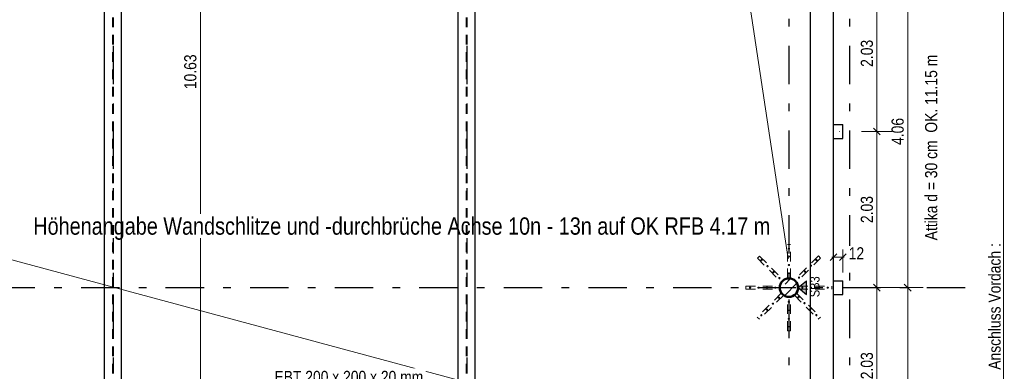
# Model space of a CAD drawing. Header units: millimetres. Extents: x -13 to 146, y -13 to 60.
# Tile 111 of 170: x 36.75 to 49.56, y 27.47 to 32.04. Entities that reach past the tile are written whole.
import ezdxf

# ---------------------------------------------------------------- set-up
doc = ezdxf.new("R2010")
doc.units = ezdxf.units.MM
doc.linetypes.add('DASHDOTX2', pattern=[2, 1, -0.5, 0, -0.5])
doc.linetypes.add('HIDDEN', pattern=[0.375, 0.25, -0.125])
doc.layers.add('Achsen', color=7, linetype='Continuous', lineweight=20)
doc.layers.add('Schraffuren', color=7, linetype='Continuous', lineweight=20)
doc.styles.add('Arial Narrow', font='ARIALN.TTF')
doc.dimstyles.new('Arch_Strakon_dimstyle', dxfattribs={"dimtxt": 11.25, "dimasz": 1, "dimexe": 1.25, "dimexo": 0.0625, "dimgap": 1, "dimtad": 0, "dimdec": 5, "dimzin": 12, "dimdsep": 46, "dimtxsty": 'Arial Narrow', "dimblk": 'Arrowhead_Tick', "dimsah": 1, "dimcen": 0, "dimse1": 1, "dimse2": 1, "dimclrd": 6, "dimclrt": 3, "dimazin": 0, "dimtfac": 1, "dimtdec": 4, "dimtmove": 0, "dimatfit": 3, "dimldrblk": 'NONE', "dimfxl": 1, "dimtvp": 1, "dimtolj": 1, "dimtzin": 0, "dimlwd": 13, "dimarcsym": 2})

# ---------------------------------------------------------------- blocks, each defined once
blk = doc.blocks.new('Arrowhead_Tick')
at = {"color": 0, "linetype": 'Continuous', "lineweight": -2}
for p, q in [((0, 20), (0, -10)), ((-1, 0), (0, 0)), ((10, 0), (0, 0))]:
    blk.add_line(p, q, dxfattribs=at)
at = {"color": 2, "linetype": 'Continuous', "lineweight": 35}
blk.add_line((4.4, 4.4), (-4.4, -4.4), dxfattribs=at)
blk = doc.blocks.new('*D71')
at = {"layer": 'Achsen', "color": 6, "linetype": 'Continuous', "lineweight": 13}
blk.add_line((24.299, 22.45), (37.855, 22.45), dxfattribs=at)
at = {"layer": 'Defpoints', "color": 0}
for p in [(24.289, 29.625), (37.865, 26.048), (37.865, 22.45)]:
    blk.add_point(p, dxfattribs=at)
at = {"layer": 'Achsen', "color": 6, "lineweight": 13, "xscale": 0.01, "yscale": 0.01, "zscale": 0.01, "rotation": 180}
blk.add_blockref('Arrowhead_Tick', (24.289, 22.45), dxfattribs=at)
at = {"layer": 'Achsen', "color": 6, "lineweight": 13, "xscale": 0.01, "yscale": 0.01, "zscale": 0.01}
blk.add_blockref('Arrowhead_Tick', (37.865, 22.45), dxfattribs=at)
at = {"layer": 'Achsen', "color": 2, "lineweight": 35, "insert": (31.077, 22.58), "char_height": 0.1575, "attachment_point": 5, "style": 'Arial Narrow', "bg_fill": 3, "box_fill_scale": 1.1, "bg_fill_color": 256, "bg_fill_true_color": 13158600, "bg_fill_transparency": 0}
blk.add_mtext('\\A1;13.57{\\A1;\\H.6x;\\S5;}', dxfattribs=at)
blk = doc.blocks.new('_None')
blk = doc.blocks.new('*D102')
at = {"layer": 'Achsen', "color": 6, "linetype": 'Continuous', "lineweight": 13}
blk.add_line((48.3, 24.508), (48.3, 28.548), dxfattribs=at)
at = {"layer": 'Defpoints', "color": 0}
for p in [(48.3, 28.558), (49.123, 28.558), (49.123, 24.498)]:
    blk.add_point(p, dxfattribs=at)
at = {"layer": 'Achsen', "color": 6, "lineweight": 13, "xscale": 0.01, "yscale": 0.01, "zscale": 0.01}
for p, rotation in [((48.3, 28.558), 90), ((48.3, 24.498), 270)]:
    blk.add_blockref('Arrowhead_Tick', p, dxfattribs=dict(at, rotation=rotation))
at = {"layer": 'Achsen', "color": 2, "lineweight": 35, "insert": (48.17, 26.528), "char_height": 0.1575, "attachment_point": 5, "rotation": 90, "style": 'Arial Narrow', "bg_fill": 3, "box_fill_scale": 1.1, "bg_fill_color": 256, "bg_fill_true_color": 13158600, "bg_fill_transparency": 0}
blk.add_mtext('\\A1;4.06', dxfattribs=at)
blk = doc.blocks.new('*D103')
at = {"layer": 'Achsen', "color": 6, "linetype": 'Continuous', "lineweight": 13}
blk.add_line((48.3, 28.568), (48.3, 32.608), dxfattribs=at)
at = {"layer": 'Defpoints', "color": 0}
for p in [(48.3, 32.618), (49.123, 32.618), (49.123, 28.558)]:
    blk.add_point(p, dxfattribs=at)
at = {"layer": 'Achsen', "color": 6, "lineweight": 13, "xscale": 0.01, "yscale": 0.01, "zscale": 0.01}
for p, rotation in [((48.3, 32.618), 90), ((48.3, 28.558), 270)]:
    blk.add_blockref('Arrowhead_Tick', p, dxfattribs=dict(at, rotation=rotation))
at = {"layer": 'Achsen', "color": 2, "lineweight": 35, "insert": (48.17, 30.588), "char_height": 0.1575, "attachment_point": 5, "rotation": 90, "style": 'Arial Narrow', "bg_fill": 3, "box_fill_scale": 1.1, "bg_fill_color": 256, "bg_fill_true_color": 13158600, "bg_fill_transparency": 0}
blk.add_mtext('\\A1;4.06', dxfattribs=at)
blk = doc.blocks.new('*D116')
at = {"color": 6, "linetype": 'Continuous', "lineweight": 13}
blk.add_line((35.675, 38.05), (37.955, 38.05), dxfattribs=at)
at = {"layer": 'Defpoints', "color": 0}
for p in [(37.965, 38.05), (35.665, 37.378), (37.965, 25.868)]:
    blk.add_point(p, dxfattribs=at)
at = {"color": 6, "lineweight": 13, "xscale": 0.01, "yscale": 0.01, "zscale": 0.01}
blk.add_blockref('Arrowhead_Tick', (37.965, 38.05), dxfattribs=at)
at = {"color": 6, "lineweight": 13, "xscale": 0.01, "yscale": 0.01, "zscale": 0.01, "rotation": 180}
blk.add_blockref('Arrowhead_Tick', (35.665, 38.05), dxfattribs=at)
at = {"color": 2, "lineweight": 35, "insert": (36.815, 38.18), "char_height": 0.1575, "attachment_point": 5, "style": 'Arial Narrow', "bg_fill": 3, "box_fill_scale": 1.1, "bg_fill_color": 256, "bg_fill_true_color": 13158600, "bg_fill_transparency": 0}
blk.add_mtext('\\A1;2.30', dxfattribs=at)
blk = doc.blocks.new('*D117')
at = {"color": 6, "linetype": 'Continuous', "lineweight": 13}
blk.add_line((37.975, 38.05), (40.255, 38.05), dxfattribs=at)
at = {"layer": 'Defpoints', "color": 0}
for p in [(40.265, 38.05), (40.265, 37.378), (37.965, 25.868)]:
    blk.add_point(p, dxfattribs=at)
at = {"color": 6, "lineweight": 13, "xscale": 0.01, "yscale": 0.01, "zscale": 0.01}
blk.add_blockref('Arrowhead_Tick', (40.265, 38.05), dxfattribs=at)
at = {"color": 6, "lineweight": 13, "xscale": 0.01, "yscale": 0.01, "zscale": 0.01, "rotation": 180}
blk.add_blockref('Arrowhead_Tick', (37.965, 38.05), dxfattribs=at)
at = {"color": 2, "lineweight": 35, "insert": (39.115, 38.18), "char_height": 0.1575, "attachment_point": 5, "style": 'Arial Narrow', "bg_fill": 3, "box_fill_scale": 1.1, "bg_fill_color": 256, "bg_fill_true_color": 13158600, "bg_fill_transparency": 0}
blk.add_mtext('\\A1;2.30', dxfattribs=at)
blk = doc.blocks.new('*D199')
at = {"color": 6, "linetype": 'Continuous', "lineweight": 13}
blk.add_line((49.545, 20.108), (49.545, 37.248), dxfattribs=at)
at = {"layer": 'Defpoints', "color": 0}
for p in [(47.335, 37.258), (49.545, 37.258), (47.335, 20.098)]:
    blk.add_point(p, dxfattribs=at)
at = {"color": 6, "lineweight": 13, "xscale": 0.01, "yscale": 0.01, "zscale": 0.01}
for p, rotation in [((49.545, 37.258), 90), ((49.545, 20.098), 270)]:
    blk.add_blockref('Arrowhead_Tick', p, dxfattribs=dict(at, rotation=rotation))
blk = doc.blocks.new('*D378')
at = {"color": 6, "linetype": 'Continuous', "lineweight": 13}
blk.add_line((39.1, 26.058), (39.1, 36.668), dxfattribs=at)
at = {"layer": 'Defpoints', "color": 0}
for p in [(39.1, 36.678), (49.123, 36.678), (47.085, 26.048)]:
    blk.add_point(p, dxfattribs=at)
at = {"color": 6, "lineweight": 13, "xscale": 0.01, "yscale": 0.01, "zscale": 0.01}
for p, rotation in [((39.1, 36.678), 90), ((39.1, 26.048), 270)]:
    blk.add_blockref('Arrowhead_Tick', p, dxfattribs=dict(at, rotation=rotation))
at = {"color": 2, "lineweight": 35, "insert": (38.97, 31.363), "char_height": 0.1575, "attachment_point": 5, "rotation": 90, "style": 'Arial Narrow', "bg_fill": 3, "box_fill_scale": 1.1, "bg_fill_color": 256, "bg_fill_true_color": 13158600, "bg_fill_transparency": 0}
blk.add_mtext('\\A1;10.63', dxfattribs=at)
blk = doc.blocks.new('*D465')
at = {"color": 6, "linetype": 'Continuous', "lineweight": 13}
blk.add_line((47.9, 26.538), (47.9, 28.548), dxfattribs=at)
at = {"layer": 'Defpoints', "color": 0}
for p in [(47.9, 28.558), (49.123, 28.558), (47.415, 26.528)]:
    blk.add_point(p, dxfattribs=at)
at = {"color": 6, "lineweight": 13, "xscale": 0.01, "yscale": 0.01, "zscale": 0.01}
for p, rotation in [((47.9, 28.558), 90), ((47.9, 26.528), 270)]:
    blk.add_blockref('Arrowhead_Tick', p, dxfattribs=dict(at, rotation=rotation))
at = {"color": 2, "lineweight": 35, "insert": (47.77, 27.543), "char_height": 0.1575, "attachment_point": 5, "rotation": 90, "style": 'Arial Narrow', "bg_fill": 3, "box_fill_scale": 1.1, "bg_fill_color": 256, "bg_fill_true_color": 13158600, "bg_fill_transparency": 0}
blk.add_mtext('\\A1;2.03', dxfattribs=at)
blk = doc.blocks.new('*D466')
at = {"color": 6, "linetype": 'Continuous', "lineweight": 13}
blk.add_line((47.9, 28.568), (47.9, 30.578), dxfattribs=at)
at = {"layer": 'Defpoints', "color": 0}
for p in [(47.415, 30.588), (47.9, 30.588), (49.123, 28.558)]:
    blk.add_point(p, dxfattribs=at)
at = {"color": 6, "lineweight": 13, "xscale": 0.01, "yscale": 0.01, "zscale": 0.01}
for p, rotation in [((47.9, 30.588), 90), ((47.9, 28.558), 270)]:
    blk.add_blockref('Arrowhead_Tick', p, dxfattribs=dict(at, rotation=rotation))
at = {"color": 2, "lineweight": 35, "insert": (47.77, 29.573), "char_height": 0.1575, "attachment_point": 5, "rotation": 90, "style": 'Arial Narrow', "bg_fill": 3, "box_fill_scale": 1.1, "bg_fill_color": 256, "bg_fill_true_color": 13158600, "bg_fill_transparency": 0}
blk.add_mtext('\\A1;2.03', dxfattribs=at)
blk = doc.blocks.new('*D467')
at = {"color": 6, "linetype": 'Continuous', "lineweight": 13}
blk.add_line((47.9, 30.598), (47.9, 32.608), dxfattribs=at)
at = {"layer": 'Defpoints', "color": 0}
for p in [(47.9, 32.618), (49.123, 32.618), (47.415, 30.588)]:
    blk.add_point(p, dxfattribs=at)
at = {"color": 6, "lineweight": 13, "xscale": 0.01, "yscale": 0.01, "zscale": 0.01}
for p, rotation in [((47.9, 32.618), 90), ((47.9, 30.588), 270)]:
    blk.add_blockref('Arrowhead_Tick', p, dxfattribs=dict(at, rotation=rotation))
at = {"color": 2, "lineweight": 35, "insert": (47.77, 31.603), "char_height": 0.1575, "attachment_point": 5, "rotation": 90, "style": 'Arial Narrow', "bg_fill": 3, "box_fill_scale": 1.1, "bg_fill_color": 256, "bg_fill_true_color": 13158600, "bg_fill_transparency": 0}
blk.add_mtext('\\A1;2.03', dxfattribs=at)
blk = doc.blocks.new('*D727')
at = {"layer": 'Achsen', "color": 6, "linetype": 'Continuous', "lineweight": 13}
for p, q in [((47.325, 28.954), (47.315, 28.954)), ((47.335, 28.954), (47.455, 28.954)), ((47.465, 28.954), (47.475, 28.954))]:
    blk.add_line(p, q, dxfattribs=at)
at = {"layer": 'Defpoints', "color": 0}
for p in [(47.335, 28.648), (47.455, 28.648)]:
    blk.add_point(p, dxfattribs=at)
at = {"layer": 'Achsen', "color": 6, "lineweight": 13, "xscale": 0.01, "yscale": 0.01, "zscale": 0.01}
blk.add_blockref('Arrowhead_Tick', (47.335, 28.954), dxfattribs=at)
at = {"layer": 'Achsen', "color": 6, "lineweight": 13, "xscale": 0.01, "yscale": 0.01, "zscale": 0.01, "rotation": 180}
blk.add_blockref('Arrowhead_Tick', (47.455, 28.954), dxfattribs=at)
at = {"layer": 'Achsen', "color": 2, "lineweight": 35, "insert": (47.633, 29.004), "char_height": 0.1575, "attachment_point": 5, "style": 'Arial Narrow', "bg_fill": 3, "box_fill_scale": 1.1, "bg_fill_color": 256, "bg_fill_true_color": 13158600, "bg_fill_transparency": 0}
blk.add_mtext('\\A1;12', dxfattribs=at)
at = {"layer": 'Defpoints', "color": 0}
blk.add_point((47.455, 28.954), dxfattribs=at)

msp = doc.modelspace()

# ---------------------------------------------------------------- hatches: boundary and pattern name
at = {"layer": 'Achsen', "lineweight": 25, "true_color": 0x80ff80}
msp.add_hatch(color=91, dxfattribs=at).paths.add_polyline_path([(46.983262, 28.647508), (46.983262, 28.468647), (46.875045, 28.558077)])
at = {"layer": 'Schraffuren', "lineweight": 13}
h = msp.add_hatch(dxfattribs=at)
h.set_pattern_fill('bB', color=6, scale=0.01, angle=45, style=0, pattern_type=2)
h.set_pattern_definition([(45, (0, 0), (-0.14142136, 0.14142136), [0.15, -0.1]), (45, (-0.07071, 0.07071), (-0.14142136, 0.14142136), [])])
h.paths.add_polyline_path([(46.875045, 28.558077), (46.875006, 28.561167), (46.874886, 28.564255), (46.874688, 28.567338), (46.874409, 28.570416), (46.874052, 28.573485), (46.873616, 28.576544), (46.873101, 28.579591), (46.872508, 28.582624), (46.871837, 28.58564), (46.871089, 28.588638), (46.870263, 28.591616), (46.869362, 28.594571), (46.868384, 28.597503), (46.867331, 28.600408), (46.866204, 28.603285), (46.865003, 28.606132), (46.86373, 28.608947), (46.862384, 28.611729), (46.860967, 28.614475), (46.85948, 28.617183), (46.857923, 28.619853), (46.856299, 28.622481), (46.854607, 28.625067), (46.852849, 28.627608), (46.851026, 28.630103), (46.84914, 28.632551), (46.847191, 28.634949), (46.845181, 28.637296), (46.843112, 28.63959), (46.840984, 28.641831), (46.838799, 28.644016), (46.836558, 28.646144), (46.834264, 28.648213), (46.831917, 28.650223), (46.829519, 28.652172), (46.827071, 28.654058), (46.824576, 28.655881), (46.822035, 28.657639), (46.819449, 28.65933), (46.816821, 28.660955), (46.814151, 28.662512), (46.811443, 28.663999), (46.808697, 28.665416), (46.805915, 28.666762), (46.8031, 28.668035), (46.800253, 28.669236), (46.797376, 28.670363), (46.794471, 28.671416), (46.791539, 28.672394), (46.788584, 28.673295), (46.785606, 28.674121), (46.782608, 28.674869), (46.779592, 28.67554), (46.776559, 28.676133), (46.773512, 28.676648), (46.770453, 28.677084), (46.767384, 28.677441), (46.764307, 28.67772), (46.761223, 28.677918), (46.758135, 28.678038), (46.755045, 28.678077), (46.751956, 28.678038), (46.748868, 28.677918), (46.745784, 28.67772), (46.742707, 28.677441), (46.739638, 28.677084), (46.736579, 28.676648), (46.733532, 28.676133), (46.730499, 28.67554), (46.727483, 28.674869), (46.724485, 28.674121), (46.721507, 28.673295), (46.718552, 28.672394), (46.71562, 28.671416), (46.712715, 28.670363), (46.709838, 28.669236), (46.706991, 28.668035), (46.704176, 28.666762), (46.701394, 28.665416), (46.698648, 28.663999), (46.69594, 28.662512), (46.69327, 28.660955), (46.690642, 28.65933), (46.688056, 28.657639), (46.685515, 28.655881), (46.68302, 28.654058), (46.680572, 28.652172), (46.678174, 28.650223), (46.675827, 28.648213), (46.673533, 28.646144), (46.671292, 28.644016), (46.669107, 28.641831), (46.666979, 28.63959), (46.66491, 28.637296), (46.6629, 28.634949), (46.660951, 28.632551), (46.659065, 28.630103), (46.657242, 28.627608), (46.655484, 28.625067), (46.653792, 28.622481), (46.652168, 28.619853), (46.650611, 28.617183), (46.649124, 28.614475), (46.647707, 28.611729), (46.646361, 28.608947), (46.645087, 28.606132), (46.643887, 28.603285), (46.642759, 28.600408), (46.641707, 28.597503), (46.640729, 28.594571), (46.639827, 28.591616), (46.639002, 28.588638), (46.638254, 28.58564), (46.637583, 28.582624), (46.63699, 28.579591), (46.636475, 28.576544), (46.636039, 28.573485), (46.635681, 28.570416), (46.635403, 28.567338), (46.635205, 28.564255), (46.635085, 28.561167), (46.635045, 28.558077), (46.635085, 28.554988), (46.635205, 28.5519), (46.635403, 28.548816), (46.635681, 28.545739), (46.636039, 28.54267), (46.636475, 28.539611), (46.63699, 28.536564), (46.637583, 28.533531), (46.638254, 28.530515), (46.639002, 28.527517), (46.639827, 28.524539), (46.640729, 28.521584), (46.641707, 28.518652), (46.642759, 28.515747), (46.643887, 28.51287), (46.645087, 28.510023), (46.646361, 28.507208), (46.647707, 28.504426), (46.649124, 28.50168), (46.650611, 28.498972), (46.652168, 28.496302), (46.653792, 28.493674), (46.655484, 28.491088), (46.657242, 28.488547), (46.659065, 28.486052), (46.660951, 28.483604), (46.6629, 28.481206), (46.66491, 28.478859), (46.666979, 28.476565), (46.669107, 28.474324), (46.671292, 28.472139), (46.673533, 28.470011), (46.675827, 28.467942), (46.678174, 28.465932), (46.680572, 28.463983), (46.68302, 28.462097), (46.685515, 28.460274), (46.688056, 28.458516), (46.690642, 28.456824), (46.69327, 28.4552), (46.69594, 28.453643), (46.698648, 28.452156), (46.701394, 28.450739), (46.704176, 28.449393), (46.706991, 28.448119), (46.709838, 28.446919), (46.712715, 28.445791), (46.71562, 28.444739), (46.718552, 28.443761), (46.721507, 28.442859), (46.724485, 28.442034), (46.727483, 28.441286), (46.730499, 28.440615), (46.733532, 28.440022), (46.736579, 28.439507), (46.739638, 28.439071), (46.742707, 28.438713), (46.745784, 28.438435), (46.748868, 28.438237), (46.751956, 28.438117), (46.755045, 28.438077), (46.758135, 28.438117), (46.761223, 28.438237), (46.764307, 28.438435), (46.767384, 28.438713), (46.770453, 28.439071), (46.773512, 28.439507), (46.776559, 28.440022), (46.779592, 28.440615), (46.782608, 28.441286), (46.785606, 28.442034), (46.788584, 28.442859), (46.791539, 28.443761), (46.794471, 28.444739), (46.797376, 28.445791), (46.800253, 28.446919), (46.8031, 28.448119), (46.805915, 28.449393), (46.808697, 28.450739), (46.811443, 28.452156), (46.814151, 28.453643), (46.816821, 28.4552), (46.819449, 28.456824), (46.822035, 28.458516), (46.824576, 28.460274), (46.827071, 28.462097), (46.829519, 28.463983), (46.831917, 28.465932), (46.834264, 28.467942), (46.836558, 28.470011), (46.838799, 28.472139), (46.840984, 28.474324), (46.843112, 28.476565), (46.845181, 28.478859), (46.847191, 28.481206), (46.84914, 28.483604), (46.851026, 28.486052), (46.852849, 28.488547), (46.854607, 28.491088), (46.856299, 28.493674), (46.857923, 28.496302), (46.85948, 28.498972), (46.860967, 28.50168), (46.862384, 28.504426), (46.86373, 28.507208), (46.865003, 28.510023), (46.866204, 28.51287), (46.867331, 28.515747), (46.868384, 28.518652), (46.869362, 28.521584), (46.870263, 28.524539), (46.871089, 28.527517), (46.871837, 28.530515), (46.872508, 28.533531), (46.873101, 28.536564), (46.873616, 28.539611), (46.874052, 28.54267), (46.874409, 28.545739), (46.874688, 28.548816), (46.874886, 28.5519), (46.875006, 28.554988)])

# ---------------------------------------------------------------- linework, layer by layer
at = {"color": 5, "linetype": 'Continuous', "lineweight": 18}
for p, q in [((43.626709, 27.044015), (5.594235, 37.258093)), ((45.946969, 34.239014), (46.743437, 28.930484))]:
    msp.add_line(p, q, dxfattribs=at)
at = {"color": 9, "linetype": 'Continuous', "lineweight": 0}
msp.add_circle((47.414982, 30.58809), 0.00111, dxfattribs=at)
at = {"layer": 'Achsen', "color": 3, "linetype": 'DASHDOTX2', "lineweight": 25, "ltscale": 0.5}
for p, q in [((37.964631, 39.402162), (37.964631, 13.251851)), ((42.564631, 39.402162), (42.564631, 13.251851)), ((46.754631, 39.402162), (46.754631, 17.803455)), ((47.544631, 39.402162), (47.544631, 17.803455)), ((3.447631, 28.55799), (49.122527, 28.55799))]:
    msp.add_line(p, q, dxfattribs=at)
at = {"layer": 'Achsen', "color": 3, "linetype": 'Continuous', "lineweight": 25}
for p, q in [((46.875045, 28.558077), (46.983262, 28.647508)), ((46.983262, 28.468647), (46.983262, 28.647508)), ((46.875045, 28.558077), (46.983262, 28.468647))]:
    msp.add_line(p, q, dxfattribs=at)

# ---------------------------------------------------------------- texts
at = {"color": 2, "lineweight": 35, "style": 'Arial Narrow'}
msp.add_text('Anschluss Vordach :', height=0.1575, rotation=90, dxfattribs=at).set_placement((49.508926, 27.491252))

# ---------------------------------------------------------------- next in the draw order: dimensions: what is measured, and where the dimension line sits
at = {"layer": 'Achsen', "lineweight": 35}
dim = msp.add_linear_dim(base=(37.865236, 22.45), p1=(24.289235, 29.62533), p2=(37.865236, 26.048114), text='13.57{\\A1;\\H.6x;\\S5;}', dimstyle='Arch_Strakon_dimstyle', override={"dimscale": 0.01, "dimtxt": 15.75, "dimasz": 1, "dimgap": 5, "dimtad": 1, "dimjust": 0, "dimtih": 0, "dimtoh": 0, "dimdec": 5, "dimdsep": 46, "dimtxsty": 'Arial Narrow', "dimclrd": 6, "dimclrt": 2, "dimtix": 1, "dimtofl": 255, "dimtmove": 0, "dimatfit": 2, "dimfxl": 0, "dimfxlon": 0, "dimtvp": 31.746032, "dimtfill": 1, "dimtfillclr": 7, "dimlwd": 13}, dxfattribs=at)
dim.commit()
dim.dimension.update_dxf_attribs({"geometry": '*D71', "text_midpoint": (31.077235, 22.45), "dimtype": 160})
dim = msp.add_linear_dim(base=(48.3, 28.55799), p1=(49.122527, 24.49799), p2=(49.122527, 28.55799), angle=90, text='4.06', dimstyle='Arch_Strakon_dimstyle', override={"dimscale": 0.01, "dimtxt": 15.75, "dimasz": 1, "dimgap": 5, "dimtad": 1, "dimjust": 0, "dimtih": 0, "dimtoh": 0, "dimdec": 5, "dimdsep": 46, "dimtxsty": 'Arial Narrow', "dimclrd": 6, "dimclrt": 2, "dimtix": 1, "dimtofl": 255, "dimtmove": 0, "dimatfit": 2, "dimfxl": 0, "dimfxlon": 0, "dimtvp": 31.746032, "dimtfill": 1, "dimtfillclr": 7, "dimlwd": 13}, dxfattribs=at)
dim.commit()
dim.dimension.update_dxf_attribs({"geometry": '*D102', "text_midpoint": (48.3, 26.52799), "dimtype": 160})

# ---------------------------------------------------------------- next in the draw order: dimensions: what is measured, and where the dimension line sits
at = {"lineweight": 35}
dim = msp.add_linear_dim(base=(37.965486, 38.05), p1=(35.664631, 37.37809), p2=(37.965486, 25.868114), text='2.30', dimstyle='Arch_Strakon_dimstyle', override={"dimscale": 0.01, "dimtxt": 15.75, "dimasz": 1, "dimgap": 5, "dimtad": 1, "dimjust": 0, "dimtih": 0, "dimtoh": 0, "dimdec": 5, "dimdsep": 46, "dimtxsty": 'Arial Narrow', "dimclrd": 6, "dimclrt": 2, "dimtix": 1, "dimtofl": 255, "dimtmove": 0, "dimatfit": 2, "dimfxl": 0, "dimfxlon": 0, "dimtvp": 31.746032, "dimtfill": 1, "dimtfillclr": 7, "dimlwd": 13}, dxfattribs=at)
dim.commit()
dim.dimension.update_dxf_attribs({"geometry": '*D116', "text_midpoint": (36.815059, 38.05), "dimtype": 160})
at = {"layer": 'Achsen', "lineweight": 35}
dim = msp.add_linear_dim(base=(48.3, 32.61799), p1=(49.122527, 28.55799), p2=(49.122527, 32.61799), angle=90, text='4.06', dimstyle='Arch_Strakon_dimstyle', override={"dimscale": 0.01, "dimtxt": 15.75, "dimasz": 1, "dimgap": 5, "dimtad": 1, "dimjust": 0, "dimtih": 0, "dimtoh": 0, "dimdec": 5, "dimdsep": 46, "dimtxsty": 'Arial Narrow', "dimclrd": 6, "dimclrt": 2, "dimtix": 1, "dimtofl": 255, "dimtmove": 0, "dimatfit": 2, "dimfxl": 0, "dimfxlon": 0, "dimtvp": 31.746032, "dimtfill": 1, "dimtfillclr": 7, "dimlwd": 13}, dxfattribs=at)
dim.commit()
dim.dimension.update_dxf_attribs({"geometry": '*D103', "text_midpoint": (48.3, 30.58799), "dimtype": 160})

# ---------------------------------------------------------------- next in the draw order: dimensions: what is measured, and where the dimension line sits
at = {"lineweight": 35}
dim = msp.add_linear_dim(base=(40.264631, 38.05), p1=(37.965486, 25.868114), p2=(40.264631, 37.37809), text='2.30', dimstyle='Arch_Strakon_dimstyle', override={"dimscale": 0.01, "dimtxt": 15.75, "dimasz": 1, "dimgap": 5, "dimtad": 1, "dimjust": 0, "dimtih": 0, "dimtoh": 0, "dimdec": 5, "dimdsep": 46, "dimtxsty": 'Arial Narrow', "dimclrd": 6, "dimclrt": 2, "dimtix": 1, "dimtofl": 255, "dimtmove": 0, "dimatfit": 2, "dimfxl": 0, "dimfxlon": 0, "dimtvp": 31.746032, "dimtfill": 1, "dimtfillclr": 7, "dimlwd": 13}, dxfattribs=at)
dim.commit()
dim.dimension.update_dxf_attribs({"geometry": '*D117', "text_midpoint": (39.115059, 38.05), "dimtype": 160})
dim = msp.add_linear_dim(base=(49.54546, 37.258143), p1=(47.334982, 20.09799), p2=(47.334832, 37.258143), angle=90, text=' ', dimstyle='Arch_Strakon_dimstyle', override={"dimscale": 0.01, "dimtxt": 15.75, "dimasz": 1, "dimgap": 5, "dimtad": 1, "dimjust": 0, "dimtih": 0, "dimtoh": 0, "dimdec": 5, "dimdsep": 46, "dimtxsty": 'Arial Narrow', "dimclrd": 6, "dimclrt": 2, "dimtix": 1, "dimtofl": 255, "dimtmove": 0, "dimatfit": 2, "dimfxl": 0, "dimfxlon": 0, "dimtvp": 31.746032, "dimtfill": 1, "dimtfillclr": 7, "dimlwd": 13}, dxfattribs=at)
dim.commit()
dim.dimension.update_dxf_attribs({"geometry": '*D199', "text_midpoint": (49.54546, 28.678066), "dimtype": 160})

# ---------------------------------------------------------------- next in the draw order: dimensions: what is measured, and where the dimension line sits
dim = msp.add_linear_dim(base=(39.1, 36.67799), p1=(47.084982, 26.048114), p2=(49.122527, 36.67799), angle=90, text='10.63', dimstyle='Arch_Strakon_dimstyle', override={"dimscale": 0.01, "dimtxt": 15.75, "dimasz": 1, "dimgap": 5, "dimtad": 1, "dimjust": 0, "dimtih": 0, "dimtoh": 0, "dimdec": 5, "dimdsep": 46, "dimtxsty": 'Arial Narrow', "dimclrd": 6, "dimclrt": 2, "dimtix": 1, "dimtofl": 255, "dimtmove": 0, "dimatfit": 2, "dimfxl": 0, "dimfxlon": 0, "dimtvp": 31.746032, "dimtfill": 1, "dimtfillclr": 7, "dimlwd": 13}, dxfattribs=at)
dim.commit()
dim.dimension.update_dxf_attribs({"geometry": '*D378', "text_midpoint": (39.1, 31.363052), "dimtype": 160})

# ---------------------------------------------------------------- next in the draw order: linework, layer by layer
at = {"color": 6, "linetype": 'HIDDEN', "lineweight": 13, "ltscale": 0.5}
for p, q in [((46.373208, 28.968199), (46.344924, 28.939915)), ((46.373208, 28.968199), (46.528771, 28.812636)), ((47.138297, 28.969614), (46.982734, 28.81405)), ((47.138297, 28.969614), (47.166582, 28.941329)), ((46.344924, 28.939915), (46.500487, 28.784352)), ((46.735045, 28.680077), (46.735045, 28.900077)), ((46.775045, 28.680077), (46.775045, 28.900077)), ((47.166582, 28.941329), (47.011018, 28.785766)), ((46.500487, 28.784352), (46.656051, 28.628788)), ((46.528771, 28.812636), (46.684335, 28.657072)), ((46.982734, 28.81405), (46.82717, 28.658487)), ((47.011018, 28.785766), (46.855455, 28.630202)), ((46.195045, 28.578077), (46.415045, 28.578077)), ((46.195045, 28.538077), (46.195045, 28.578077)), ((46.415045, 28.578077), (46.635045, 28.578077)), ((46.635045, 28.538077), (46.635045, 28.578077)), ((46.684335, 28.657072), (46.656051, 28.628788)), ((46.735045, 28.680077), (46.775045, 28.680077)), ((46.82717, 28.658487), (46.855455, 28.630202)), ((46.875045, 28.578077), (47.095045, 28.578077)), ((46.875045, 28.538077), (46.875045, 28.578077)), ((47.095045, 28.578077), (47.315045, 28.578077)), ((47.315045, 28.538077), (47.315045, 28.578077)), ((46.195045, 28.538077), (46.415045, 28.538077)), ((46.415045, 28.538077), (46.635045, 28.538077)), ((46.654636, 28.485953), (46.499073, 28.330389)), ((46.682921, 28.457668), (46.527357, 28.302105)), ((46.654636, 28.485953), (46.682921, 28.457668)), ((46.735045, 28.436077), (46.775045, 28.436077)), ((46.735045, 28.216077), (46.735045, 28.436077)), ((46.775045, 28.216077), (46.775045, 28.436077)), ((46.85404, 28.487367), (46.825756, 28.459082)), ((46.825756, 28.459082), (46.98132, 28.303519)), ((46.85404, 28.487367), (47.009604, 28.331803)), ((46.875045, 28.538077), (47.095045, 28.538077)), ((47.095045, 28.538077), (47.315045, 28.538077)), ((46.499073, 28.330389), (46.343509, 28.174826)), ((46.98132, 28.303519), (47.136883, 28.147955)), ((47.009604, 28.331803), (47.165167, 28.17624)), ((46.343509, 28.174826), (46.371794, 28.146541)), ((46.527357, 28.302105), (46.371794, 28.146541)), ((46.735045, 27.996077), (46.735045, 28.216077)), ((46.775045, 27.996077), (46.775045, 28.216077)), ((47.165167, 28.17624), (47.136883, 28.147955)), ((46.735045, 27.996077), (46.775045, 27.996077))]:
    msp.add_line(p, q, dxfattribs=at)
for centre in [(46.755045, 29.065077), (46.755045, 28.963077), (46.397957, 28.915166), (46.475738, 28.837385), (46.755045, 28.853077), (47.041424, 28.844456), (47.113549, 28.916581), (46.55352, 28.759603), (46.631302, 28.681821), (46.755045, 28.743077), (46.88586, 28.688892), (46.963642, 28.766674), (46.250045, 28.558077), (46.360045, 28.558077), (46.470045, 28.558077), (46.580045, 28.558077), (46.930045, 28.558077), (47.040045, 28.558077), (47.150045, 28.558077), (47.260045, 28.558077), (46.624231, 28.427263), (46.878789, 28.434334), (46.546449, 28.349481), (46.755045, 28.373077), (46.956571, 28.356552), (46.396542, 28.199574), (46.468667, 28.271699), (46.755045, 28.263077), (47.034353, 28.27877), (47.112134, 28.200988), (46.755045, 28.153077), (46.755045, 28.051077)]:
    msp.add_circle(centre, 0.008, dxfattribs=at)
at = {"color": 4, "linetype": 'Continuous', "lineweight": 50}
msp.add_circle((46.755045, 28.558077), 0.12, dxfattribs=at)

# ---------------------------------------------------------------- next in the draw order: texts
at = {"color": 2, "lineweight": 35, "insert": (40.063531, 27.316934), "char_height": 0.1575, "attachment_point": 7, "line_spacing_factor": 0.9, "style": 'Arial Narrow', "bg_fill": 3, "box_fill_scale": 1.2, "bg_fill_color": 256, "bg_fill_true_color": 13158600, "bg_fill_transparency": 0}
msp.add_mtext('EBT 200 x 200 x 20 mm', dxfattribs=at)
at = {"layer": 'Achsen', "color": 3, "lineweight": 25, "style": 'Arial Narrow'}
msp.add_text('SB3', height=0.125, rotation=90, dxfattribs=at).set_placement((47.153037, 28.434482))

# ---------------------------------------------------------------- next in the draw order: dimensions: what is measured, and where the dimension line sits
at = {"lineweight": 35}
dim = msp.add_linear_dim(base=(47.9, 28.55799), p1=(47.414982, 26.52809), p2=(49.122527, 28.55799), angle=90, text='2.03', dimstyle='Arch_Strakon_dimstyle', override={"dimscale": 0.01, "dimtxt": 15.75, "dimasz": 1, "dimgap": 5, "dimtad": 1, "dimjust": 0, "dimtih": 0, "dimtoh": 0, "dimdec": 5, "dimdsep": 46, "dimtxsty": 'Arial Narrow', "dimclrd": 6, "dimclrt": 2, "dimtix": 1, "dimtofl": 255, "dimtmove": 0, "dimatfit": 2, "dimfxl": 0, "dimfxlon": 0, "dimtvp": 31.746032, "dimtfill": 1, "dimtfillclr": 7, "dimlwd": 13}, dxfattribs=at)
dim.commit()
dim.dimension.update_dxf_attribs({"geometry": '*D465', "text_midpoint": (47.9, 27.54304), "dimtype": 160})

# ---------------------------------------------------------------- next in the draw order: dimensions: what is measured, and where the dimension line sits
dim = msp.add_linear_dim(base=(47.9, 30.58809), p1=(49.122527, 28.55799), p2=(47.414982, 30.58809), angle=90, text='2.03', dimstyle='Arch_Strakon_dimstyle', override={"dimscale": 0.01, "dimtxt": 15.75, "dimasz": 1, "dimgap": 5, "dimtad": 1, "dimjust": 0, "dimtih": 0, "dimtoh": 0, "dimdec": 5, "dimdsep": 46, "dimtxsty": 'Arial Narrow', "dimclrd": 6, "dimclrt": 2, "dimtix": 1, "dimtofl": 255, "dimtmove": 0, "dimatfit": 2, "dimfxl": 0, "dimfxlon": 0, "dimtvp": 31.746032, "dimtfill": 1, "dimtfillclr": 7, "dimlwd": 13}, dxfattribs=at)
dim.commit()
dim.dimension.update_dxf_attribs({"geometry": '*D466', "text_midpoint": (47.9, 29.57304), "dimtype": 160})

# ---------------------------------------------------------------- next in the draw order: linework, layer by layer
at = {"layer": 'Achsen', "color": 3, "linetype": 'Continuous', "lineweight": 25}
msp.add_line((47.334982, 28.46809), (47.454982, 28.46809), dxfattribs=at)

# ---------------------------------------------------------------- next in the draw order: dimensions: what is measured, and where the dimension line sits
at = {"lineweight": 35}
dim = msp.add_linear_dim(base=(47.9, 32.61799), p1=(47.414982, 30.58809), p2=(49.122527, 32.61799), angle=90, text='2.03', dimstyle='Arch_Strakon_dimstyle', override={"dimscale": 0.01, "dimtxt": 15.75, "dimasz": 1, "dimgap": 5, "dimtad": 1, "dimjust": 0, "dimtih": 0, "dimtoh": 0, "dimdec": 5, "dimdsep": 46, "dimtxsty": 'Arial Narrow', "dimclrd": 6, "dimclrt": 2, "dimtix": 1, "dimtofl": 255, "dimtmove": 0, "dimatfit": 2, "dimfxl": 0, "dimfxlon": 0, "dimtvp": 31.746032, "dimtfill": 1, "dimtfillclr": 7, "dimlwd": 13}, dxfattribs=at)
dim.commit()
dim.dimension.update_dxf_attribs({"geometry": '*D467', "text_midpoint": (47.9, 31.60304), "dimtype": 160})
at = {"layer": 'Achsen', "lineweight": 35}
dim = msp.add_linear_dim(base=(47.454982, 28.953759), p1=(47.334982, 28.64809), p2=(47.454982, 28.64809), text='12', dimstyle='Arch_Strakon_dimstyle', override={"dimscale": 0.01, "dimtxt": 15.75, "dimasz": 1, "dimgap": 5, "dimtad": 1, "dimjust": 4, "dimtih": 0, "dimtoh": 0, "dimdec": 5, "dimdsep": 46, "dimtxsty": 'Arial Narrow', "dimclrd": 6, "dimclrt": 2, "dimtix": 0, "dimtofl": 255, "dimtmove": 2, "dimatfit": 2, "dimfxl": 0, "dimfxlon": 0, "dimtvp": 31.746032, "dimtfill": 1, "dimtfillclr": 7, "dimlwd": 13}, dxfattribs=at)
dim.commit()
dim.dimension.update_dxf_attribs({"geometry": '*D727', "text_midpoint": (47.632957, 29.003759), "dimtype": 160})

# ---------------------------------------------------------------- next in the draw order: linework, layer by layer
at = {"layer": 'Achsen', "color": 3, "linetype": 'Continuous', "lineweight": 25}
for p, q in [((47.334982, 30.67809), (47.454982, 30.67809)), ((47.454982, 30.49809), (47.454982, 30.67809)), ((47.334982, 30.49809), (47.454982, 30.49809)), ((47.334982, 28.64809), (47.454982, 28.64809)), ((47.454982, 28.46809), (47.454982, 28.64809))]:
    msp.add_line(p, q, dxfattribs=at)

# ---------------------------------------------------------------- next in the draw order: texts
at = {"color": 4, "lineweight": 50, "insert": (36.927083, 29.178401), "char_height": 0.225, "attachment_point": 7, "line_spacing_factor": 0.9, "style": 'Arial Narrow', "bg_fill": 3, "box_fill_scale": 1.2, "bg_fill_color": 256, "bg_fill_true_color": 13158600, "bg_fill_transparency": 0}
msp.add_mtext('Höhenangabe Wandschlitze und -durchbrüche Achse 10n - 13n auf OK RFB 4.17 m', dxfattribs=at)

# ---------------------------------------------------------------- next in the draw order: linework, layer by layer
at = {"color": 6, "linetype": 'HIDDEN', "lineweight": 13, "ltscale": 0.5}
for p, q in [((37.958236, 26.093114), (37.958236, 37.201757)), ((37.970236, 26.093114), (37.970236, 37.201757)), ((42.558236, 26.093114), (42.558236, 37.201757)), ((42.570236, 26.093114), (42.570236, 37.201757)), ((46.735045, 29.120077), (46.775045, 29.120077)), ((46.735045, 28.900077), (46.735045, 29.120077)), ((46.775045, 28.900077), (46.775045, 29.120077))]:
    msp.add_line(p, q, dxfattribs=at)
at = {"layer": 'Achsen', "color": 3, "linetype": 'Continuous', "lineweight": 25}
for p, q in [((47.334982, 26.848114), (47.334982, 37.25809)), ((47.034982, 26.848114), (47.034982, 36.95809)), ((37.854236, 26.093114), (37.854236, 36.631384)), ((38.074236, 26.093114), (38.074236, 36.629714)), ((42.454236, 26.093114), (42.454236, 36.631398)), ((42.674236, 26.093114), (42.674236, 36.629699))]:
    msp.add_line(p, q, dxfattribs=at)

# ---------------------------------------------------------------- next in the draw order: texts
at = {"color": 2, "lineweight": 35, "style": 'Arial Narrow'}
msp.add_text('Attika d = 30 cm  OK. 11.15 m', height=0.1575, rotation=90, dxfattribs=at).set_placement((48.683986, 29.173192))

doc.saveas('drawing.dxf')
